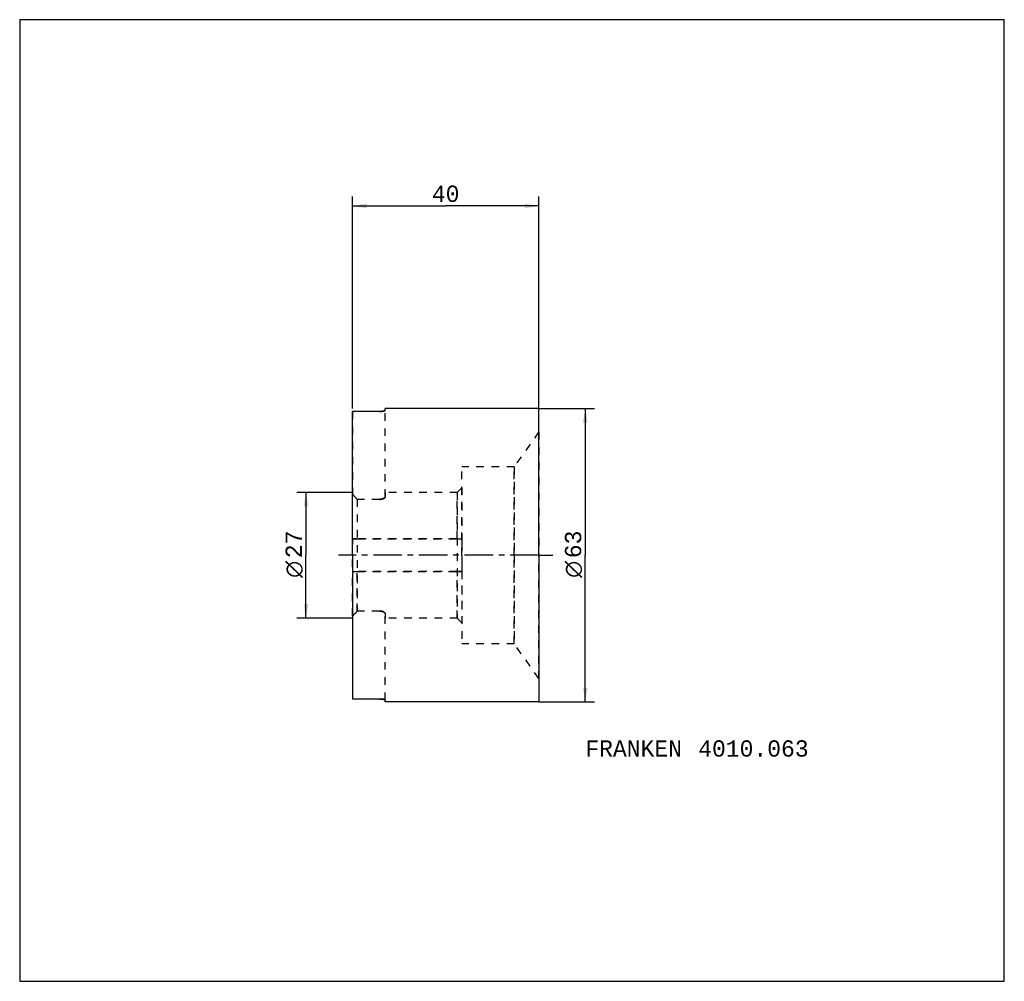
# Model space of a CAD drawing. Extents: x -72 to 140, y -92 to 115.
import ezdxf
from ezdxf.enums import TextEntityAlignment as Align

# ---------------------------------------------------------------- set-up
doc = ezdxf.new("R2010")
doc.units = 0
doc.header["$LTSCALE"] = 16.335
doc.linetypes.add('CENTER', pattern=[0.6, 0.375, -0.075, 0.075, -0.075])
doc.linetypes.add('DASHED', pattern=[0.2, 0.1, -0.1])
doc.layers.get('0').update_dxf_attribs({"linetype": 'CONTINUOUS'})
for name, color, linetype in [('1', 4, 'CONTINUOUS'), ('2', 7, 'CONTINUOUS'), ('4', 2, 'CENTER'), ('INFTOTAL', 9, 'CONTINUOUS'), ('SK2', 7, 'CONTINUOUS'), ('SK3', 1, 'DASHED'), ('SK6', 5, 'CONTINUOUS')]:
    doc.layers.add(name, color=color, linetype=linetype)
doc.styles.add('TEXTSTYLE_1', font='gdt', dxfattribs={"width": 0.8})
doc.styles.add('TEXTSTYLE_2', font='monos.ttf')
doc.dimstyles.new('DIMSTYLE_1', dxfattribs={"dimtxt": 3.5, "dimasz": 3, "dimexe": 2, "dimexo": 0, "dimgap": 0.875, "dimtad": 1, "dimdec": 3, "dimtxsty": 'TEXTSTYLE_2', "dimblk": '_FILLED', "dimblk1": '_FILLED', "dimblk2": '_FILLED', "dimcen": 0.09, "dimclrt": 5, "dimazin": 3, "dimtp": 0.3, "dimtm": 0.3, "dimtfac": 1, "dimtdec": 3, "dimtofl": 0, "dimtmove": 0, "dimatfit": 3, "dimtolj": 1})
doc.dimstyles.new('DIMSTYLE_2', dxfattribs={"dimtxt": 3.5, "dimasz": 3, "dimexe": 2, "dimexo": 0, "dimgap": 0.875, "dimtad": 1, "dimdec": 3, "dimtxsty": 'TEXTSTYLE_2', "dimblk": '_FILLED', "dimblk1": '_FILLED', "dimblk2": '_FILLED', "dimcen": 0.09, "dimclrt": 5, "dimazin": 3, "dimtp": 0.2, "dimtm": 0.2, "dimtfac": 1, "dimtdec": 3, "dimtofl": 0, "dimtmove": 0, "dimatfit": 3, "dimtolj": 1})

# ---------------------------------------------------------------- blocks, each defined once
blk = doc.blocks.new('_FILLED')
at = {"color": 0, "linetype": 'BYBLOCK'}
blk.add_solid([(0, 0), (-1, 0.167), (-1, -0.167)], dxfattribs=at)
blk = doc.blocks.new('*D0')
at = {"layer": '2', "color": 7, "linetype": 'CONTINUOUS'}
for p, q in [((0, 31.5), (0, 77)), ((40, 31.5), (40, 77)), ((0, 75), (20, 75)), ((40, 75), (20, 75))]:
    blk.add_line(p, q, dxfattribs=at)
at = {"layer": '2', "color": 7, "linetype": 'CONTINUOUS', "xscale": 3, "yscale": 3, "zscale": 3, "rotation": 180}
blk.add_blockref('_FILLED', (0, 75), dxfattribs=at)
at = {"layer": '2', "color": 7, "linetype": 'CONTINUOUS', "xscale": 3, "yscale": 3, "zscale": 3}
blk.add_blockref('_FILLED', (40, 75), dxfattribs=at)
at = {"layer": '2', "color": 7, "linetype": 'CONTINUOUS', "style": 'TEXTSTYLE_2'}
blk.add_text('40', height=3.5, dxfattribs=at).set_placement((20, 75.875), align=Align.CENTER)
blk = doc.blocks.new('*D1')
at = {"layer": '2', "color": 7, "linetype": 'CONTINUOUS'}
for p, q in [((40, 31.5), (52, 31.5)), ((50, 31.5), (50, 0)), ((50, -31.5), (50, 0)), ((40, -31.5), (52, -31.5))]:
    blk.add_line(p, q, dxfattribs=at)
at = {"layer": '2', "color": 7, "linetype": 'CONTINUOUS', "xscale": 3, "yscale": 3, "zscale": 3}
for p, rotation in [((50, 31.5), 90), ((50, -31.5), 270)]:
    blk.add_blockref('_FILLED', p, dxfattribs=dict(at, rotation=rotation))
at = {"layer": '2', "color": 7, "linetype": 'CONTINUOUS'}
for s, style, p in [('63', 'TEXTSTYLE_2', (49.12, 2.33)), ('n', 'TEXTSTYLE_1', (49.12, -3.03))]:
    blk.add_text(s, height=3.5, rotation=90, dxfattribs=dict(at, style=style)).set_placement(p, align=Align.CENTER)
blk = doc.blocks.new('*D2')
at = {"layer": 'SK2', "color": 7, "linetype": 'CONTINUOUS'}
for p, q in [((0, 13.5), (-12, 13.5)), ((-10, 13.5), (-10, 0)), ((-10, -13.5), (-10, 0)), ((0, -13.5), (-12, -13.5))]:
    blk.add_line(p, q, dxfattribs=at)
at = {"layer": 'SK2', "color": 7, "linetype": 'CONTINUOUS', "xscale": 3, "yscale": 3, "zscale": 3}
for p, rotation in [((-10, 13.5), 90), ((-10, -13.5), 270)]:
    blk.add_blockref('_FILLED', p, dxfattribs=dict(at, rotation=rotation))
at = {"layer": 'SK2', "color": 7, "linetype": 'CONTINUOUS'}
for s, style, p in [('27', 'TEXTSTYLE_2', (-10.88, 2.33)), ('n', 'TEXTSTYLE_1', (-10.88, -3.03))]:
    blk.add_text(s, height=3.5, rotation=90, dxfattribs=dict(at, style=style)).set_placement(p, align=Align.CENTER)

msp = doc.modelspace()

# ---------------------------------------------------------------- linework, layer by layer
at = {"layer": '1', "color": 4, "linetype": 'CONTINUOUS'}
for p, q in [((0, 0), (0, 30.8838)), ((5.8, 30.8838), (0, 30.8838)), ((40, 31.5), (7, 31.5)), ((7, 31.1006), (7, 31.5)), ((40, 26.5), (40, 31.5)), ((40, 0), (40, 26.5)), ((0, 0), (0, -30.8838)), ((40, 0), (40, -26.5)), ((40, -26.5), (40, -31.5)), ((5.8, -30.8838), (0, -30.8838)), ((7, -31.5), (7, -31.1006)), ((40, -31.5), (7, -31.5))]:
    msp.add_line(p, q, dxfattribs=at)
at = {"layer": '1', "color": 7, "linetype": 'CONTINUOUS'}
for points, knots in [([(7, 31.1006), (7, 31.0974), (6.9989, 31.0907), (6.9944, 31.081), (6.987, 31.0713), (6.9724, 31.0574), (6.9465, 31.0406), (6.907, 31.0218), (6.857, 31.0033), (6.797, 30.9853), (6.7275, 30.9681), (6.6178, 30.9455), (6.4619, 30.9215), (6.2564, 30.9002), (6.0329, 30.8868), (5.8786, 30.8838), (5.8, 30.8838)], [0, 0, 0, 0, 0.00768141, 0.01608377, 0.0256896, 0.03681746, 0.06430573, 0.09933894, 0.14206266, 0.19234599, 0.24989422, 0.31429596, 0.46153622, 0.62908968, 0.81087538, 1, 1, 1, 1]), ([(5.8, -30.8838), (5.8786, -30.8838), (6.0329, -30.8868), (6.2564, -30.9002), (6.4619, -30.9215), (6.6178, -30.9455), (6.7275, -30.9681), (6.797, -30.9853), (6.857, -31.0033), (6.907, -31.0218), (6.9465, -31.0406), (6.9724, -31.0574), (6.987, -31.0713), (6.9944, -31.081), (6.9989, -31.0907), (7, -31.0974), (7, -31.1006)], [0, 0, 0, 0, 0.18912462, 0.37091032, 0.53846378, 0.68570404, 0.75010578, 0.80765401, 0.85793734, 0.90066106, 0.93569427, 0.96318254, 0.9743104, 0.98391623, 0.99231859, 1, 1, 1, 1])]:
    msp.add_open_spline(points, degree=3, knots=knots, dxfattribs=at)
at = {"layer": '4', "color": 2, "linetype": 'CENTER'}
for q in [(-3, 0), (43, 0)]:
    msp.add_line((40, 0), q, dxfattribs=at)
at = {"layer": 'INFTOTAL', "color": 9, "linetype": 'CONTINUOUS'}
for p, q in [((140, 115), (-71.5, 115)), ((-71.5, 115), (-71.5, -91.5)), ((140, -91.5), (140, 115)), ((-71.5, -91.5), (140, -91.5))]:
    msp.add_line(p, q, dxfattribs=at)
at = {"layer": 'SK3', "color": 1, "linetype": 'DASHED'}
for p, q in [((0, 30.8838), (0, 13.1076)), ((5.8, 30.8838), (0, 30.8838)), ((7, 12.5399), (7, 31.1006)), ((7, 12.5399), (7, 31.1006)), ((40, 26.5), (34.7484, 19)), ((40, 26.5), (40, 0)), ((34.7484, 19), (23.5, 19)), ((23.5, 0), (23.5, 19)), ((34.7484, 0), (34.7484, 19)), ((34.7484, 19), (34.7484, 0)), ((0, 3.5), (0, 13.1076)), ((22.5, 13.5), (7, 13.5)), ((7, 13.5), (7, 12.5399)), ((23.5, 14.5), (22.5, 13.5)), ((22.5, 13.5), (22.5, -13.5)), ((22.5, 3.5), (22.5, 13.5)), ((23.5, 14.5), (23.5, 3.5)), ((5.8, 11.9921), (1, 11.9921)), ((1, 11.9921), (1, -11.9921)), ((1, 11.9921), (1, 3.5)), ((5.8, 11.9921), (1, 11.9921)), ((0, 3.5), (0, 2.5)), ((1, 3.5), (0, 3.5)), ((0, 3.5), (1, 3.5)), ((0, 0), (0, 2.5)), ((22.5, 3.5), (1, 3.5)), ((1, 3.5), (22.5, 3.5)), ((22.5, 3.5), (23.5, 3.5)), ((22.5, 3.5), (23.5, 3.5)), ((23.5, 3.5), (23.5, 2.5)), ((23.5, 2.5), (23.5, -2.5)), ((0, -2.5), (0, 0)), ((23.5, 0), (23.5, -19)), ((34.7484, 0), (34.7484, -19)), ((34.7484, -19), (34.7484, 0)), ((40, -26.5), (40, 0)), ((0, -2.5), (0, -3.5)), ((0, -3.5), (1, -3.5)), ((0, -13.1076), (0, -3.5)), ((0, -3.5), (1, -3.5)), ((1, -3.5), (22.5, -3.5)), ((22.5, -3.5), (1, -3.5)), ((1, -11.9921), (1, -3.5)), ((22.5, -3.5), (23.5, -3.5)), ((23.5, -3.5), (22.5, -3.5)), ((22.5, -13.5), (22.5, -3.5)), ((23.5, -2.5), (23.5, -3.5)), ((23.5, -3.5), (23.5, -14.5)), ((5.8, -11.9921), (1, -11.9921)), ((5.8, -11.9921), (1, -11.9921)), ((7, -12.5399), (7, -13.5)), ((7, -31.1006), (7, -12.5399)), ((7, -31.1006), (7, -12.5399)), ((0, -13.1076), (0, -30.8838)), ((22.5, -13.5), (7, -13.5)), ((23.5, -14.5), (22.5, -13.5)), ((34.7484, -19), (23.5, -19)), ((40, -26.5), (34.7484, -19)), ((5.8, -30.8838), (0, -30.8838))]:
    msp.add_line(p, q, dxfattribs=at)
for centre, radius, start, end in [((5.8, 36.8523), 5.9685, 269.999948, 270.990788), ((-127.8403, -102.4968), 172.3587, 41.624621, 42.12264), ((-127.8403, -102.4968), 172.3587, 41.624621, 42.12264), ((-127.8403, 102.4968), 172.3587, 317.87736, 318.375379), ((-127.8403, 102.4968), 172.3587, 317.87736, 318.375379), ((5.8001, -36.8444), 5.9606, 89.008557, 90.000707)]:
    msp.add_arc(centre, radius, start, end, dxfattribs=at)
for points, knots in [([(5.9032, 30.8847), (5.9724, 30.8859), (6.1077, 30.8906), (6.3035, 30.9046), (6.4835, 30.9246), (6.6423, 30.9497), (6.7589, 30.9749), (6.8379, 30.9973), (6.886, 31.0137), (6.9259, 31.0304), (6.9575, 31.0472), (6.9808, 31.0642), (6.9919, 31.0771), (6.9954, 31.0835)], [0, 0, 0, 0, 0.18445123, 0.36044301, 0.52274417, 0.66673289, 0.7885534, 0.84020615, 0.8853103, 0.92370508, 0.95537492, 0.98055614, 1, 1, 1, 1]), ([(6.9954, 31.0835), (6.9968, 31.0863), (6.9992, 31.0918), (7, 31.0978), (7, 31.1006)], [0, 0, 0, 0, 0.51875918, 1, 1, 1, 1]), ([(5.8, 11.9921), (5.8818, 11.9921), (6.0421, 12.0005), (6.2722, 12.0374), (6.4803, 12.0947), (6.6344, 12.1577), (6.7403, 12.215), (6.8076, 12.2586), (6.8654, 12.3038), (6.9134, 12.3502), (6.9514, 12.3972), (6.979, 12.4447), (6.996, 12.4923), (7, 12.5244), (7, 12.5399)], [0, 0, 0, 0, 0.17407356, 0.3410935, 0.49529388, 0.63275258, 0.69450322, 0.75138048, 0.80336155, 0.85054279, 0.89317663, 0.93173108, 0.96696584, 1, 1, 1, 1]), ([(7, 12.5399), (7, 12.5244), (6.996, 12.4923), (6.979, 12.4447), (6.9514, 12.3972), (6.9134, 12.3502), (6.8654, 12.3038), (6.8076, 12.2586), (6.7403, 12.215), (6.6344, 12.1577), (6.4803, 12.0947), (6.2722, 12.0374), (6.0421, 12.0005), (5.8818, 11.9921), (5.8, 11.9921)], [0, 0, 0, 0, 0.03303416, 0.06826893, 0.10682338, 0.14945721, 0.19663844, 0.24861952, 0.30549678, 0.36724742, 0.50470611, 0.65890648, 0.82592642, 1, 1, 1, 1]), ([(7, -12.5399), (7, -12.5244), (6.996, -12.4923), (6.979, -12.4447), (6.9514, -12.3972), (6.9134, -12.3502), (6.8654, -12.3038), (6.8076, -12.2586), (6.7403, -12.215), (6.6344, -12.1577), (6.4803, -12.0947), (6.2722, -12.0374), (6.0421, -12.0005), (5.8818, -11.9921), (5.8, -11.9921)], [0, 0, 0, 0, 0.03303416, 0.06826892, 0.10682337, 0.14945721, 0.19663845, 0.24861952, 0.30549678, 0.36724742, 0.50470612, 0.65890649, 0.82592644, 1, 1, 1, 1]), ([(5.8, -11.9921), (5.8818, -11.9921), (6.0421, -12.0005), (6.2722, -12.0374), (6.4803, -12.0947), (6.6344, -12.1577), (6.7403, -12.215), (6.8076, -12.2586), (6.8654, -12.3038), (6.9134, -12.3502), (6.9514, -12.3972), (6.979, -12.4447), (6.996, -12.4923), (7, -12.5244), (7, -12.5399)], [0, 0, 0, 0, 0.17407358, 0.34109352, 0.49529389, 0.63275258, 0.69450322, 0.75138048, 0.80336155, 0.85054279, 0.89317662, 0.93173107, 0.96696584, 1, 1, 1, 1]), ([(6.9954, -31.0835), (6.9919, -31.0771), (6.9808, -31.0642), (6.9575, -31.0472), (6.9259, -31.0304), (6.886, -31.0137), (6.8379, -30.9973), (6.7589, -30.9749), (6.6423, -30.9497), (6.4835, -30.9246), (6.3035, -30.9046), (6.1077, -30.8906), (5.9724, -30.8859), (5.9032, -30.8847)], [0, 0, 0, 0, 0.01944386, 0.04462508, 0.07629492, 0.1146897, 0.15979385, 0.2114466, 0.33326711, 0.47725583, 0.63955699, 0.81554877, 1, 1, 1, 1]), ([(7, -31.1006), (7, -31.0978), (6.9992, -31.0918), (6.9968, -31.0863), (6.9954, -31.0835)], [0, 0, 0, 0, 0.48124082, 1, 1, 1, 1])]:
    msp.add_open_spline(points, degree=3, knots=knots, dxfattribs=at)

# ---------------------------------------------------------------- texts
at = {"layer": 'SK6', "color": 5, "linetype": 'CONTINUOUS', "style": 'TEXTSTYLE_2'}
for s, p in [('FRANKEN ', (50, -43.25)), ('4010.063', (74.2452, -43.25))]:
    msp.add_text(s, height=3.5, dxfattribs=at).set_placement(p)

# ---------------------------------------------------------------- dimensions: what is measured, and where the dimension line sits
at = {"layer": '2', "color": 2, "linetype": 'CONTINUOUS'}
dim = msp.add_linear_dim(base=(40, 75), p1=(0, 31.5), p2=(40, 31.5), dimstyle='DIMSTYLE_1', dxfattribs=at)
dim.commit()
dim.dimension.update_dxf_attribs({"geometry": '*D0', "text_midpoint": (19.9716, 75), "dimtype": 160})
dim = msp.add_linear_dim(base=(50, 31.5), p1=(40, -31.5), p2=(40, 31.5), angle=90, text='%%c<>', dimstyle='DIMSTYLE_1', dxfattribs=at)
dim.commit()
dim.dimension.update_dxf_attribs({"geometry": '*D1', "text_midpoint": (50, 0), "dimtype": 160})
at = {"layer": 'SK2', "color": 2, "linetype": 'CONTINUOUS'}
dim = msp.add_linear_dim(base=(-10, 13.5), p1=(0, -13.5), p2=(0, 13.5), angle=90, text='%%c<>', dimstyle='DIMSTYLE_2', dxfattribs=at)
dim.commit()
dim.dimension.update_dxf_attribs({"geometry": '*D2', "text_midpoint": (-10, 0), "dimtype": 160})

doc.saveas('drawing.dxf')
